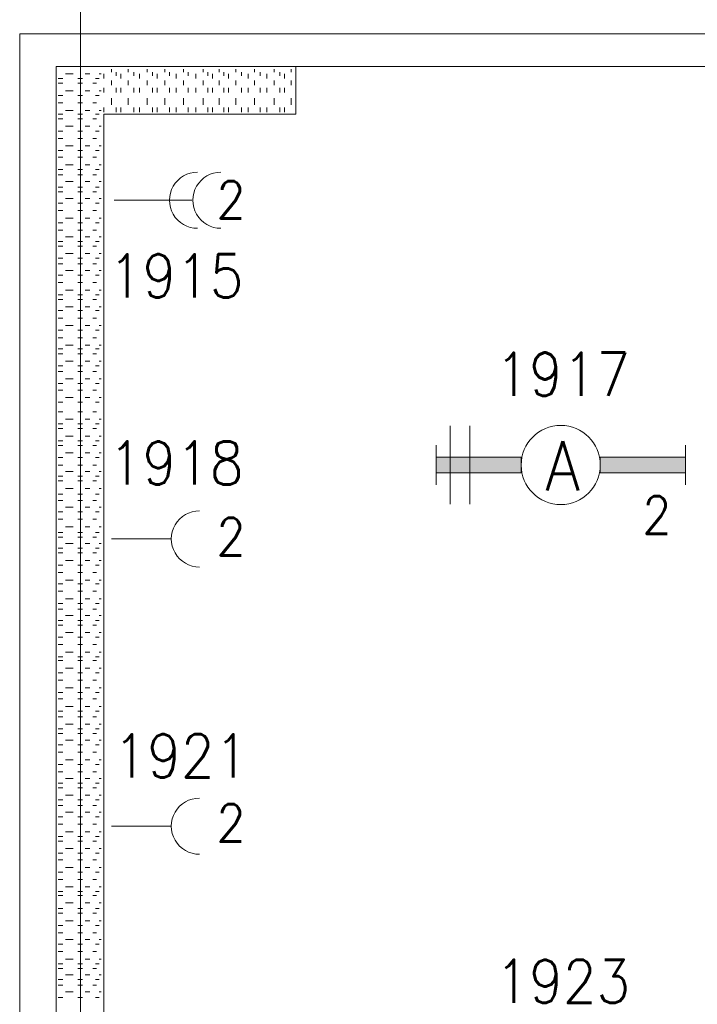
# Model space of a CAD drawing. Header units: metres. Extents: x -119 to 0, y 0 to 84.
# Tile 11 of 53: x -104.81 to -101.99, y 53.06 to 57.16. Entities that reach past the tile are written whole.
import ezdxf
from ezdxf.enums import TextEntityAlignment as Align

# ---------------------------------------------------------------- set-up
doc = ezdxf.new("R2010")
doc.units = ezdxf.units.M
doc.header["$MEASUREMENT"] = 0
doc.layers.add('Level 1', color=1, linetype='Continuous', lineweight=0)
doc.styles.add('Style-STANDARD', font='STANDARD.shx')

# ---------------------------------------------------------------- blocks, each defined once
blk = doc.blocks.new('1260')
at = {"layer": 'Level 1', "color": 1, "linetype": 'Continuous', "lineweight": 0}
for p, q in [((-630.0001, -100), (-630.0001, 100)), ((630.0001, -100), (630.0001, 100))]:
    blk.add_line(p, q, dxfattribs=at)
blk.add_circle((0, 0), 200, dxfattribs=at)
at = {"layer": 'Level 1', "color": 1, "linetype": 'Continuous', "lineweight": 0, "extrusion": (0, 0, -1)}
blk.add_solid([(200, 40), (630.0001, 40), (200, -40), (630.0001, -40)], dxfattribs=at)
at = {"layer": 'Level 1', "color": 1, "linetype": 'Continuous', "lineweight": 0}
blk.add_solid([(200, -40), (630.0001, -40), (200, 40), (630.0001, 40)], dxfattribs=at)
for points in [[(-200, 40), (-630.0001, 40), (-630.0001, -40), (-200, -40)], [(200, -40), (630.0001, -40), (630.0001, 40), (200, 40)]]:
    blk.add_3dface(points, dxfattribs=at)
at = {"layer": 'Level 1', "color": 1, "linetype": 'Continuous', "lineweight": 0, "style": 'Style-STANDARD'}
blk.add_text('A', height=250, dxfattribs=at).set_placement((-77.7681, -128.6793))

msp = doc.modelspace()

# ---------------------------------------------------------------- linework, layer by layer
at = {"layer": 'Level 1', "color": 11, "linetype": 'Continuous', "lineweight": 0}
msp.add_line((-104.555, 62.0781), (-104.555, 35.3542), dxfattribs=at)
at = {"layer": 'Level 1', "color": 1, "linetype": 'Continuous', "lineweight": 0}
for p, q in [((-100.8008, 57.0997), (-104.8084, 57.0997)), ((-104.8084, 57.0997), (-104.8084, 48.1606)), ((-104.6564, 56.9633), (-104.6564, 51.1702)), ((-103.6584, 56.9633), (-104.6564, 56.9633)), ((-104.6486, 56.9633), (-104.6291, 56.9633)), ((-104.5667, 56.9633), (-104.5472, 56.9633)), ((-104.5043, 56.9633), (-104.4888, 56.9633)), ((-104.4264, 56.9399), (-104.4264, 56.9516)), ((-104.3562, 56.9399), (-104.3562, 56.9516)), ((-104.2782, 56.9399), (-104.2782, 56.9516)), ((-104.2042, 56.9399), (-104.2042, 56.9516)), ((-104.1262, 56.9399), (-104.1262, 56.9516)), ((-104.0443, 56.9399), (-104.0443, 56.9516)), ((-103.9781, 56.9399), (-103.9781, 56.9516)), ((-103.9079, 56.9399), (-103.9079, 56.9516)), ((-103.8299, 56.9399), (-103.8299, 56.9516)), ((-103.748, 56.9399), (-103.748, 56.9516)), ((-103.6779, 56.9399), (-103.6779, 56.9516)), ((-103.6584, 56.9633), (-101.8495, 56.9633)), ((-103.6584, 56.9633), (-103.6584, 56.7645)), ((-104.6486, 56.9126), (-104.6291, 56.9126)), ((-104.6174, 56.9321), (-104.5862, 56.9321)), ((-104.5667, 56.9126), (-104.5472, 56.9126)), ((-104.5355, 56.9321), (-104.516, 56.9321)), ((-104.4926, 56.9126), (-104.4771, 56.9126)), ((-104.4771, 56.9321), (-104.4693, 56.9321)), ((-104.4576, 56.9126), (-104.4576, 56.9321)), ((-104.4264, 56.8853), (-104.4264, 56.9048)), ((-104.4069, 56.9243), (-104.4069, 56.9399)), ((-104.3874, 56.9126), (-104.3874, 56.9321)), ((-104.3562, 56.8853), (-104.3562, 56.9048)), ((-104.3328, 56.9243), (-104.3328, 56.9399)), ((-104.3094, 56.9126), (-104.3094, 56.9321)), ((-104.2782, 56.8853), (-104.2782, 56.9048)), ((-104.2548, 56.9243), (-104.2548, 56.9399)), ((-104.2354, 56.9126), (-104.2354, 56.9321)), ((-104.2042, 56.8853), (-104.2042, 56.9048)), ((-104.1847, 56.9243), (-104.1847, 56.9399)), ((-104.1574, 56.9126), (-104.1574, 56.9321)), ((-104.1262, 56.8853), (-104.1262, 56.9048)), ((-104.1067, 56.9243), (-104.1067, 56.9399)), ((-104.0755, 56.9126), (-104.0755, 56.9321)), ((-104.0443, 56.8853), (-104.0443, 56.9048)), ((-104.0248, 56.9243), (-104.0248, 56.9399)), ((-104.0053, 56.9126), (-104.0053, 56.9321)), ((-103.9781, 56.8853), (-103.9781, 56.9048)), ((-103.9586, 56.9243), (-103.9586, 56.9399)), ((-103.9391, 56.9126), (-103.9391, 56.9321)), ((-103.9079, 56.8853), (-103.9079, 56.9048)), ((-103.8845, 56.9243), (-103.8845, 56.9399)), ((-103.8572, 56.9126), (-103.8572, 56.9321)), ((-103.8299, 56.8853), (-103.8299, 56.9048)), ((-103.8065, 56.9243), (-103.8065, 56.9399)), ((-103.7792, 56.9126), (-103.7792, 56.9321)), ((-103.748, 56.8853), (-103.748, 56.9048)), ((-103.7247, 56.9243), (-103.7247, 56.9399)), ((-103.7052, 56.9126), (-103.7052, 56.9321)), ((-103.6779, 56.8853), (-103.6779, 56.9048)), ((-103.6584, 56.9243), (-103.6584, 56.9399)), ((-104.6486, 56.8931), (-104.6291, 56.8931)), ((-104.5667, 56.8931), (-104.5472, 56.8931)), ((-104.5043, 56.8931), (-104.4888, 56.8931)), ((-104.4576, 56.8541), (-104.4576, 56.8736)), ((-104.4069, 56.8541), (-104.4069, 56.8736)), ((-104.3874, 56.8541), (-104.3874, 56.8736)), ((-104.3328, 56.8541), (-104.3328, 56.8736)), ((-104.3094, 56.8541), (-104.3094, 56.8736)), ((-104.2548, 56.8541), (-104.2548, 56.8736)), ((-104.2354, 56.8541), (-104.2354, 56.8736)), ((-104.1847, 56.8541), (-104.1847, 56.8736)), ((-104.1574, 56.8541), (-104.1574, 56.8736)), ((-104.1067, 56.8541), (-104.1067, 56.8736)), ((-104.0755, 56.8541), (-104.0755, 56.8736)), ((-104.0248, 56.8541), (-104.0248, 56.8736)), ((-104.0053, 56.8541), (-104.0053, 56.8736)), ((-103.9586, 56.8541), (-103.9586, 56.8736)), ((-103.9391, 56.8541), (-103.9391, 56.8736)), ((-103.8845, 56.8541), (-103.8845, 56.8736)), ((-103.8572, 56.8541), (-103.8572, 56.8736)), ((-103.8065, 56.8541), (-103.8065, 56.8736)), ((-103.7792, 56.8541), (-103.7792, 56.8736)), ((-103.7247, 56.8541), (-103.7247, 56.8736)), ((-103.7052, 56.8541), (-103.7052, 56.8736)), ((-103.6584, 56.8541), (-103.6584, 56.8736)), ((-104.6486, 56.8424), (-104.6291, 56.8424)), ((-104.6174, 56.8619), (-104.5862, 56.8619)), ((-104.5667, 56.8424), (-104.5472, 56.8424)), ((-104.5355, 56.8619), (-104.516, 56.8619)), ((-104.4926, 56.8424), (-104.4771, 56.8424)), ((-104.4771, 56.8619), (-104.4693, 56.8619)), ((-104.4264, 56.8035), (-104.4264, 56.8307)), ((-104.3562, 56.8035), (-104.3562, 56.8307)), ((-104.2782, 56.8035), (-104.2782, 56.8307)), ((-104.2042, 56.8035), (-104.2042, 56.8307)), ((-104.1262, 56.8035), (-104.1262, 56.8307)), ((-104.0443, 56.8035), (-104.0443, 56.8307)), ((-103.9781, 56.8035), (-103.9781, 56.8307)), ((-103.9079, 56.8035), (-103.9079, 56.8307)), ((-103.8299, 56.8035), (-103.8299, 56.8307)), ((-103.748, 56.8035), (-103.748, 56.8307)), ((-103.6779, 56.8035), (-103.6779, 56.8307)), ((-104.6486, 56.8113), (-104.6291, 56.8113)), ((-104.6174, 56.7801), (-104.5862, 56.7801)), ((-104.5667, 56.8113), (-104.5472, 56.8113)), ((-104.5355, 56.7801), (-104.516, 56.7801)), ((-104.5043, 56.8113), (-104.4888, 56.8113)), ((-104.4771, 56.7801), (-104.4693, 56.7801)), ((-104.4576, 56.7723), (-104.4576, 56.7918)), ((-104.4069, 56.7723), (-104.4069, 56.7918)), ((-104.3874, 56.7723), (-104.3874, 56.7918)), ((-104.3328, 56.7723), (-104.3328, 56.7918)), ((-104.3094, 56.7723), (-104.3094, 56.7918)), ((-104.2548, 56.7723), (-104.2548, 56.7918)), ((-104.2354, 56.7723), (-104.2354, 56.7918)), ((-104.1847, 56.7723), (-104.1847, 56.7918)), ((-104.1574, 56.7723), (-104.1574, 56.7918)), ((-104.1067, 56.7723), (-104.1067, 56.7918)), ((-104.0755, 56.7723), (-104.0755, 56.7918)), ((-104.0248, 56.7723), (-104.0248, 56.7918)), ((-104.0053, 56.7723), (-104.0053, 56.7918)), ((-103.9586, 56.7723), (-103.9586, 56.7918)), ((-103.9391, 56.7723), (-103.9391, 56.7918)), ((-103.8845, 56.7723), (-103.8845, 56.7918)), ((-103.8572, 56.7723), (-103.8572, 56.7918)), ((-103.8065, 56.7723), (-103.8065, 56.7918)), ((-103.7792, 56.7723), (-103.7792, 56.7918)), ((-103.7247, 56.7723), (-103.7247, 56.7918)), ((-103.7052, 56.7723), (-103.7052, 56.7918)), ((-103.6584, 56.7723), (-103.6584, 56.7918)), ((-104.6486, 56.7645), (-104.6291, 56.7645)), ((-104.6486, 56.745), (-104.6291, 56.745)), ((-104.5667, 56.7645), (-104.5472, 56.7645)), ((-104.5667, 56.745), (-104.5472, 56.745)), ((-104.5043, 56.745), (-104.4888, 56.745)), ((-104.4926, 56.7645), (-104.4771, 56.7645)), ((-104.4576, 56.7645), (-104.4576, 51.1702)), ((-104.4576, 56.7645), (-103.6584, 56.7645)), ((-104.6174, 56.7138), (-104.5862, 56.7138)), ((-104.5355, 56.7138), (-104.516, 56.7138)), ((-104.4771, 56.7138), (-104.4693, 56.7138)), ((-104.6486, 56.6943), (-104.6291, 56.6943)), ((-104.6486, 56.6631), (-104.6291, 56.6631)), ((-104.5667, 56.6943), (-104.5472, 56.6943)), ((-104.5667, 56.6631), (-104.5472, 56.6631)), ((-104.5043, 56.6631), (-104.4888, 56.6631)), ((-104.4926, 56.6943), (-104.4771, 56.6943)), ((-104.6174, 56.6319), (-104.5862, 56.6319)), ((-104.5355, 56.6319), (-104.516, 56.6319)), ((-104.4771, 56.6319), (-104.4693, 56.6319)), ((-104.6486, 56.6124), (-104.6291, 56.6124)), ((-104.6486, 56.5852), (-104.6291, 56.5852)), ((-104.5667, 56.6124), (-104.5472, 56.6124)), ((-104.5667, 56.5852), (-104.5472, 56.5852)), ((-104.5043, 56.5852), (-104.4888, 56.5852)), ((-104.4926, 56.6124), (-104.4771, 56.6124)), ((-104.6486, 56.5345), (-104.6291, 56.5345)), ((-104.6174, 56.554), (-104.5862, 56.554)), ((-104.5667, 56.5345), (-104.5472, 56.5345)), ((-104.5355, 56.554), (-104.516, 56.554)), ((-104.4926, 56.5345), (-104.4771, 56.5345)), ((-104.4771, 56.554), (-104.4693, 56.554)), ((-104.6486, 56.5111), (-104.6291, 56.5111)), ((-104.5667, 56.5111), (-104.5472, 56.5111)), ((-104.5043, 56.5111), (-104.4888, 56.5111)), ((-104.6486, 56.4604), (-104.6291, 56.4604)), ((-104.6174, 56.4838), (-104.5862, 56.4838)), ((-104.5667, 56.4604), (-104.5472, 56.4604)), ((-104.5355, 56.4838), (-104.516, 56.4838)), ((-104.4926, 56.4604), (-104.4771, 56.4604)), ((-104.4771, 56.4838), (-104.4693, 56.4838)), ((-104.6486, 56.4409), (-104.6291, 56.4409)), ((-104.6174, 56.4136), (-104.5862, 56.4136)), ((-104.5667, 56.4409), (-104.5472, 56.4409)), ((-104.5355, 56.4136), (-104.516, 56.4136)), ((-104.5043, 56.4409), (-104.4888, 56.4409)), ((-104.4771, 56.4136), (-104.4693, 56.4136)), ((-104.6486, 56.3941), (-104.6291, 56.3941)), ((-104.5667, 56.3941), (-104.5472, 56.3941)), ((-104.4926, 56.3941), (-104.4771, 56.3941)), ((-104.0911, 56.4058), (-104.4147, 56.4058)), ((-104.6486, 56.3629), (-104.6291, 56.3629)), ((-104.6174, 56.3318), (-104.5862, 56.3318)), ((-104.5667, 56.3629), (-104.5472, 56.3629)), ((-104.5355, 56.3318), (-104.516, 56.3318)), ((-104.5043, 56.3629), (-104.4888, 56.3629)), ((-104.4771, 56.3318), (-104.4693, 56.3318)), ((-104.6486, 56.3123), (-104.6291, 56.3123)), ((-104.5667, 56.3123), (-104.5472, 56.3123)), ((-104.4926, 56.3123), (-104.4771, 56.3123)), ((-104.6486, 56.2811), (-104.6291, 56.2811)), ((-104.6174, 56.2538), (-104.5862, 56.2538)), ((-104.5667, 56.2811), (-104.5472, 56.2811)), ((-104.5355, 56.2538), (-104.516, 56.2538)), ((-104.5043, 56.2811), (-104.4888, 56.2811)), ((-104.4771, 56.2538), (-104.4693, 56.2538)), ((-104.6486, 56.2343), (-104.6291, 56.2343)), ((-104.6486, 56.2148), (-104.6291, 56.2148)), ((-104.5667, 56.2343), (-104.5472, 56.2343)), ((-104.5667, 56.2148), (-104.5472, 56.2148)), ((-104.5043, 56.2148), (-104.4888, 56.2148)), ((-104.4926, 56.2343), (-104.4771, 56.2343)), ((-104.6174, 56.1836), (-104.5862, 56.1836)), ((-104.5355, 56.1836), (-104.516, 56.1836)), ((-104.4771, 56.1836), (-104.4693, 56.1836)), ((-104.6486, 56.1641), (-104.6291, 56.1641)), ((-104.6486, 56.1407), (-104.6291, 56.1407)), ((-104.5667, 56.1641), (-104.5472, 56.1641)), ((-104.5667, 56.1407), (-104.5472, 56.1407)), ((-104.5043, 56.1407), (-104.4888, 56.1407)), ((-104.4926, 56.1641), (-104.4771, 56.1641)), ((-104.6486, 56.0939), (-104.6291, 56.0939)), ((-104.6174, 56.1134), (-104.5862, 56.1134)), ((-104.5667, 56.0939), (-104.5472, 56.0939)), ((-104.5355, 56.1134), (-104.516, 56.1134)), ((-104.4926, 56.0939), (-104.4771, 56.0939)), ((-104.4771, 56.1134), (-104.4693, 56.1134)), ((-104.6486, 56.0628), (-104.6291, 56.0628)), ((-104.5667, 56.0628), (-104.5472, 56.0628)), ((-104.5043, 56.0628), (-104.4888, 56.0628)), ((-104.6486, 56.0121), (-104.6291, 56.0121)), ((-104.6174, 56.0316), (-104.5862, 56.0316)), ((-104.5667, 56.0121), (-104.5472, 56.0121)), ((-104.5355, 56.0316), (-104.516, 56.0316)), ((-104.4926, 56.0121), (-104.4771, 56.0121)), ((-104.4771, 56.0316), (-104.4693, 56.0316)), ((-104.6486, 55.9926), (-104.6291, 55.9926)), ((-104.6174, 55.9614), (-104.5862, 55.9614)), ((-104.5667, 55.9926), (-104.5472, 55.9926)), ((-104.5355, 55.9614), (-104.516, 55.9614)), ((-104.5043, 55.9926), (-104.4888, 55.9926)), ((-104.4771, 55.9614), (-104.4693, 55.9614)), ((-104.6486, 55.9458), (-104.6291, 55.9458)), ((-104.5667, 55.9458), (-104.5472, 55.9458)), ((-104.4926, 55.9458), (-104.4771, 55.9458)), ((-104.6486, 55.9146), (-104.6291, 55.9146)), ((-104.6174, 55.8834), (-104.5862, 55.8834)), ((-104.5667, 55.9146), (-104.5472, 55.9146)), ((-104.5355, 55.8834), (-104.516, 55.8834)), ((-104.5043, 55.9146), (-104.4888, 55.9146)), ((-104.4771, 55.8834), (-104.4693, 55.8834)), ((-104.6486, 55.8639), (-104.6291, 55.8639)), ((-104.5667, 55.8639), (-104.5472, 55.8639)), ((-104.4926, 55.8639), (-104.4771, 55.8639)), ((-104.6486, 55.8328), (-104.6291, 55.8328)), ((-104.6174, 55.8016), (-104.5862, 55.8016)), ((-104.5667, 55.8328), (-104.5472, 55.8328)), ((-104.5355, 55.8016), (-104.516, 55.8016)), ((-104.5043, 55.8328), (-104.4888, 55.8328)), ((-104.4771, 55.8016), (-104.4693, 55.8016)), ((-104.6486, 55.786), (-104.6291, 55.786)), ((-104.6486, 55.7665), (-104.6291, 55.7665)), ((-104.5667, 55.786), (-104.5472, 55.786)), ((-104.5667, 55.7665), (-104.5472, 55.7665)), ((-104.5043, 55.7665), (-104.4888, 55.7665)), ((-104.4926, 55.786), (-104.4771, 55.786)), ((-104.6486, 55.7158), (-104.6291, 55.7158)), ((-104.6174, 55.7353), (-104.5862, 55.7353)), ((-104.5667, 55.7158), (-104.5472, 55.7158)), ((-104.5355, 55.7353), (-104.516, 55.7353)), ((-104.4926, 55.7158), (-104.4771, 55.7158)), ((-104.4771, 55.7353), (-104.4693, 55.7353)), ((-104.6486, 55.6924), (-104.6291, 55.6924)), ((-104.5667, 55.6924), (-104.5472, 55.6924)), ((-104.5043, 55.6924), (-104.4888, 55.6924)), ((-104.6486, 55.6417), (-104.6291, 55.6417)), ((-104.6174, 55.6612), (-104.5862, 55.6612)), ((-104.5667, 55.6417), (-104.5472, 55.6417)), ((-104.5355, 55.6612), (-104.516, 55.6612)), ((-104.4926, 55.6417), (-104.4771, 55.6417)), ((-104.4771, 55.6612), (-104.4693, 55.6612)), ((-104.6486, 55.6144), (-104.6291, 55.6144)), ((-104.5667, 55.6144), (-104.5472, 55.6144)), ((-104.5043, 55.6144), (-104.4888, 55.6144)), ((-104.6486, 55.5638), (-104.6291, 55.5638)), ((-104.6174, 55.5833), (-104.5862, 55.5833)), ((-104.5667, 55.5638), (-104.5472, 55.5638)), ((-104.5355, 55.5833), (-104.516, 55.5833)), ((-104.4926, 55.5638), (-104.4771, 55.5638)), ((-104.4771, 55.5833), (-104.4693, 55.5833)), ((-104.6486, 55.5248), (-104.6291, 55.5248)), ((-104.5667, 55.5248), (-104.5472, 55.5248)), ((-104.5043, 55.5248), (-104.4888, 55.5248)), ((-104.6486, 55.4741), (-104.6291, 55.4741)), ((-104.6174, 55.4936), (-104.5862, 55.4936)), ((-104.5667, 55.4741), (-104.5472, 55.4741)), ((-104.5355, 55.4936), (-104.516, 55.4936)), ((-104.4926, 55.4741), (-104.4771, 55.4741)), ((-104.4771, 55.4936), (-104.4693, 55.4936)), ((-104.6486, 55.4546), (-104.6291, 55.4546)), ((-104.5667, 55.4546), (-104.5472, 55.4546)), ((-104.5043, 55.4546), (-104.4888, 55.4546)), ((-103.0151, 55.4663), (-103.0151, 55.1388)), ((-102.9333, 55.4663), (-102.9333, 55.1388)), ((-104.6486, 55.4039), (-104.6291, 55.4039)), ((-104.6174, 55.4234), (-104.5862, 55.4234)), ((-104.5667, 55.4039), (-104.5472, 55.4039)), ((-104.5355, 55.4234), (-104.516, 55.4234)), ((-104.4926, 55.4039), (-104.4771, 55.4039)), ((-104.4771, 55.4234), (-104.4693, 55.4234)), ((-104.6486, 55.3844), (-104.6291, 55.3844)), ((-104.6174, 55.3532), (-104.5862, 55.3532)), ((-104.5667, 55.3844), (-104.5472, 55.3844)), ((-104.5355, 55.3532), (-104.516, 55.3532)), ((-104.5043, 55.3844), (-104.4888, 55.3844)), ((-104.4771, 55.3532), (-104.4693, 55.3532)), ((-104.6486, 55.3338), (-104.6291, 55.3338)), ((-104.5667, 55.3338), (-104.5472, 55.3338)), ((-104.4926, 55.3338), (-104.4771, 55.3338)), ((-104.6486, 55.3026), (-104.6291, 55.3026)), ((-104.6174, 55.2753), (-104.5862, 55.2753)), ((-104.5667, 55.3026), (-104.5472, 55.3026)), ((-104.5355, 55.2753), (-104.516, 55.2753)), ((-104.5043, 55.3026), (-104.4888, 55.3026)), ((-104.4771, 55.2753), (-104.4693, 55.2753)), ((-104.6486, 55.2558), (-104.6291, 55.2558)), ((-104.6486, 55.2363), (-104.6291, 55.2363)), ((-104.5667, 55.2558), (-104.5472, 55.2558)), ((-104.5667, 55.2363), (-104.5472, 55.2363)), ((-104.5043, 55.2363), (-104.4888, 55.2363)), ((-104.4926, 55.2558), (-104.4771, 55.2558)), ((-104.6486, 55.1817), (-104.6291, 55.1817)), ((-104.6174, 55.2051), (-104.5862, 55.2051)), ((-104.5667, 55.1817), (-104.5472, 55.1817)), ((-104.5355, 55.2051), (-104.516, 55.2051)), ((-104.4926, 55.1817), (-104.4771, 55.1817)), ((-104.4771, 55.2051), (-104.4693, 55.2051)), ((-104.6486, 55.1544), (-104.6291, 55.1544)), ((-104.5667, 55.1544), (-104.5472, 55.1544)), ((-104.5043, 55.1544), (-104.4888, 55.1544)), ((-104.6486, 55.1076), (-104.6291, 55.1076)), ((-104.6174, 55.1271), (-104.5862, 55.1271)), ((-104.5667, 55.1076), (-104.5472, 55.1076)), ((-104.5355, 55.1271), (-104.516, 55.1271)), ((-104.4926, 55.1076), (-104.4771, 55.1076)), ((-104.4771, 55.1271), (-104.4693, 55.1271)), ((-104.6486, 55.0765), (-104.6291, 55.0765)), ((-104.5667, 55.0765), (-104.5472, 55.0765)), ((-104.5043, 55.0765), (-104.4888, 55.0765)), ((-104.6486, 55.0219), (-104.6291, 55.0219)), ((-104.6174, 55.0453), (-104.5862, 55.0453)), ((-104.5667, 55.0219), (-104.5472, 55.0219)), ((-104.5355, 55.0453), (-104.516, 55.0453)), ((-104.4926, 55.0219), (-104.4771, 55.0219)), ((-104.4771, 55.0453), (-104.4693, 55.0453)), ((-104.6486, 55.0024), (-104.6291, 55.0024)), ((-104.6174, 54.9751), (-104.5862, 54.9751)), ((-104.5667, 55.0024), (-104.5472, 55.0024)), ((-104.5355, 54.9751), (-104.516, 54.9751)), ((-104.5043, 55.0024), (-104.4888, 55.0024)), ((-104.4771, 54.9751), (-104.4693, 54.9751)), ((-104.4264, 54.9946), (-104.1808, 54.9946)), ((-104.6486, 54.9556), (-104.6291, 54.9556)), ((-104.6486, 54.9361), (-104.6291, 54.9361)), ((-104.5667, 54.9556), (-104.5472, 54.9556)), ((-104.5667, 54.9361), (-104.5472, 54.9361)), ((-104.5043, 54.9361), (-104.4888, 54.9361)), ((-104.4926, 54.9556), (-104.4771, 54.9556)), ((-104.6174, 54.9049), (-104.5862, 54.9049)), ((-104.5355, 54.9049), (-104.516, 54.9049)), ((-104.4771, 54.9049), (-104.4693, 54.9049)), ((-104.6486, 54.8854), (-104.6291, 54.8854)), ((-104.6486, 54.8542), (-104.6291, 54.8542)), ((-104.5667, 54.8854), (-104.5472, 54.8854)), ((-104.5667, 54.8542), (-104.5472, 54.8542)), ((-104.5043, 54.8542), (-104.4888, 54.8542)), ((-104.4926, 54.8854), (-104.4771, 54.8854)), ((-104.6174, 54.8231), (-104.5862, 54.8231)), ((-104.5355, 54.8231), (-104.516, 54.8231)), ((-104.4771, 54.8231), (-104.4693, 54.8231)), ((-104.6486, 54.8075), (-104.6291, 54.8075)), ((-104.6486, 54.7763), (-104.6291, 54.7763)), ((-104.5667, 54.8075), (-104.5472, 54.8075)), ((-104.5667, 54.7763), (-104.5472, 54.7763)), ((-104.5043, 54.7763), (-104.4888, 54.7763)), ((-104.4926, 54.8075), (-104.4771, 54.8075)), ((-104.6174, 54.7451), (-104.5862, 54.7451)), ((-104.5355, 54.7451), (-104.516, 54.7451)), ((-104.4771, 54.7451), (-104.4693, 54.7451)), ((-104.6486, 54.7256), (-104.6291, 54.7256)), ((-104.6486, 54.7022), (-104.6291, 54.7022)), ((-104.5667, 54.7256), (-104.5472, 54.7256)), ((-104.5667, 54.7022), (-104.5472, 54.7022)), ((-104.5043, 54.7022), (-104.4888, 54.7022)), ((-104.4926, 54.7256), (-104.4771, 54.7256)), ((-104.6486, 54.6554), (-104.6291, 54.6554)), ((-104.6174, 54.6749), (-104.5862, 54.6749)), ((-104.5667, 54.6554), (-104.5472, 54.6554)), ((-104.5355, 54.6749), (-104.516, 54.6749)), ((-104.4926, 54.6554), (-104.4771, 54.6554)), ((-104.4771, 54.6749), (-104.4693, 54.6749)), ((-104.6486, 54.6359), (-104.6291, 54.6359)), ((-104.5667, 54.6359), (-104.5472, 54.6359)), ((-104.5043, 54.6359), (-104.4888, 54.6359)), ((-104.6486, 54.5852), (-104.6291, 54.5852)), ((-104.6174, 54.6047), (-104.5862, 54.6047)), ((-104.5667, 54.5852), (-104.5472, 54.5852)), ((-104.5355, 54.6047), (-104.516, 54.6047)), ((-104.4926, 54.5852), (-104.4771, 54.5852)), ((-104.4771, 54.6047), (-104.4693, 54.6047)), ((-104.6486, 54.5541), (-104.6291, 54.5541)), ((-104.5667, 54.5541), (-104.5472, 54.5541)), ((-104.5043, 54.5541), (-104.4888, 54.5541)), ((-104.6486, 54.5034), (-104.6291, 54.5034)), ((-104.6486, 54.4878), (-104.6291, 54.4878)), ((-104.6174, 54.5229), (-104.5862, 54.5229)), ((-104.5667, 54.5034), (-104.5472, 54.5034)), ((-104.5667, 54.4878), (-104.5472, 54.4878)), ((-104.5355, 54.5229), (-104.516, 54.5229)), ((-104.5043, 54.4878), (-104.4888, 54.4878)), ((-104.4926, 54.5034), (-104.4771, 54.5034)), ((-104.4771, 54.5229), (-104.4693, 54.5229)), ((-104.6174, 54.4566), (-104.5862, 54.4566)), ((-104.5355, 54.4566), (-104.516, 54.4566)), ((-104.4771, 54.4566), (-104.4693, 54.4566)), ((-104.6486, 54.4371), (-104.6291, 54.4371)), ((-104.6486, 54.4059), (-104.6291, 54.4059)), ((-104.5667, 54.4371), (-104.5472, 54.4371)), ((-104.5667, 54.4059), (-104.5472, 54.4059)), ((-104.5043, 54.4059), (-104.4888, 54.4059)), ((-104.4926, 54.4371), (-104.4771, 54.4371)), ((-104.6174, 54.3747), (-104.5862, 54.3747)), ((-104.5355, 54.3747), (-104.516, 54.3747)), ((-104.4771, 54.3747), (-104.4693, 54.3747)), ((-104.6486, 54.3552), (-104.6291, 54.3552)), ((-104.6486, 54.328), (-104.6291, 54.328)), ((-104.5667, 54.3552), (-104.5472, 54.3552)), ((-104.5667, 54.328), (-104.5472, 54.328)), ((-104.5043, 54.328), (-104.4888, 54.328)), ((-104.4926, 54.3552), (-104.4771, 54.3552)), ((-104.6486, 54.2773), (-104.6291, 54.2773)), ((-104.6174, 54.2968), (-104.5862, 54.2968)), ((-104.5667, 54.2773), (-104.5472, 54.2773)), ((-104.5355, 54.2968), (-104.516, 54.2968)), ((-104.4926, 54.2773), (-104.4771, 54.2773)), ((-104.4771, 54.2968), (-104.4693, 54.2968)), ((-104.6486, 54.2539), (-104.6291, 54.2539)), ((-104.5667, 54.2539), (-104.5472, 54.2539)), ((-104.5043, 54.2539), (-104.4888, 54.2539)), ((-104.6486, 54.2032), (-104.6291, 54.2032)), ((-104.6174, 54.2227), (-104.5862, 54.2227)), ((-104.5667, 54.2032), (-104.5472, 54.2032)), ((-104.5355, 54.2227), (-104.516, 54.2227)), ((-104.4926, 54.2032), (-104.4771, 54.2032)), ((-104.4771, 54.2227), (-104.4693, 54.2227)), ((-104.6486, 54.1837), (-104.6291, 54.1837)), ((-104.6174, 54.1564), (-104.5862, 54.1564)), ((-104.5667, 54.1837), (-104.5472, 54.1837)), ((-104.5355, 54.1564), (-104.516, 54.1564)), ((-104.5043, 54.1837), (-104.4888, 54.1837)), ((-104.4771, 54.1564), (-104.4693, 54.1564)), ((-104.6486, 54.1369), (-104.6291, 54.1369)), ((-104.5667, 54.1369), (-104.5472, 54.1369)), ((-104.4926, 54.1369), (-104.4771, 54.1369)), ((-104.6486, 54.1057), (-104.6291, 54.1057)), ((-104.6174, 54.0746), (-104.5862, 54.0746)), ((-104.5667, 54.1057), (-104.5472, 54.1057)), ((-104.5355, 54.0746), (-104.516, 54.0746)), ((-104.5043, 54.1057), (-104.4888, 54.1057)), ((-104.4771, 54.0746), (-104.4693, 54.0746)), ((-104.6486, 54.0551), (-104.6291, 54.0551)), ((-104.5667, 54.0551), (-104.5472, 54.0551)), ((-104.4926, 54.0551), (-104.4771, 54.0551)), ((-104.6486, 54.0239), (-104.6291, 54.0239)), ((-104.6174, 53.9966), (-104.5862, 53.9966)), ((-104.5667, 54.0239), (-104.5472, 54.0239)), ((-104.5355, 53.9966), (-104.516, 53.9966)), ((-104.5043, 54.0239), (-104.4888, 54.0239)), ((-104.4771, 53.9966), (-104.4693, 53.9966)), ((-104.6486, 53.9771), (-104.6291, 53.9771)), ((-104.6486, 53.9576), (-104.6291, 53.9576)), ((-104.5667, 53.9771), (-104.5472, 53.9771)), ((-104.5667, 53.9576), (-104.5472, 53.9576)), ((-104.5043, 53.9576), (-104.4888, 53.9576)), ((-104.4926, 53.9771), (-104.4771, 53.9771)), ((-104.6174, 53.9264), (-104.5862, 53.9264)), ((-104.5355, 53.9264), (-104.516, 53.9264)), ((-104.4771, 53.9264), (-104.4693, 53.9264)), ((-104.6486, 53.9069), (-104.6291, 53.9069)), ((-104.6486, 53.8835), (-104.6291, 53.8835)), ((-104.5667, 53.9069), (-104.5472, 53.9069)), ((-104.5667, 53.8835), (-104.5472, 53.8835)), ((-104.5043, 53.8835), (-104.4888, 53.8835)), ((-104.4926, 53.9069), (-104.4771, 53.9069)), ((-104.6486, 53.8368), (-104.6291, 53.8368)), ((-104.6174, 53.8562), (-104.5862, 53.8562)), ((-104.5667, 53.8368), (-104.5472, 53.8368)), ((-104.5355, 53.8562), (-104.516, 53.8562)), ((-104.4926, 53.8368), (-104.4771, 53.8368)), ((-104.4771, 53.8562), (-104.4693, 53.8562)), ((-104.6486, 53.8056), (-104.6291, 53.8056)), ((-104.5667, 53.8056), (-104.5472, 53.8056)), ((-104.5043, 53.8056), (-104.4888, 53.8056)), ((-104.4264, 53.7978), (-104.1808, 53.7978)), ((-104.6486, 53.7549), (-104.6291, 53.7549)), ((-104.6174, 53.7744), (-104.5862, 53.7744)), ((-104.5667, 53.7549), (-104.5472, 53.7549)), ((-104.5355, 53.7744), (-104.516, 53.7744)), ((-104.4926, 53.7549), (-104.4771, 53.7549)), ((-104.4771, 53.7744), (-104.4693, 53.7744)), ((-104.6486, 53.7354), (-104.6291, 53.7354)), ((-104.6174, 53.7042), (-104.5862, 53.7042)), ((-104.5667, 53.7354), (-104.5472, 53.7354)), ((-104.5355, 53.7042), (-104.516, 53.7042)), ((-104.5043, 53.7354), (-104.4888, 53.7354)), ((-104.4771, 53.7042), (-104.4693, 53.7042)), ((-104.6486, 53.6847), (-104.6291, 53.6847)), ((-104.5667, 53.6847), (-104.5472, 53.6847)), ((-104.4926, 53.6847), (-104.4771, 53.6847)), ((-104.6486, 53.6574), (-104.6291, 53.6574)), ((-104.6174, 53.6262), (-104.5862, 53.6262)), ((-104.5667, 53.6574), (-104.5472, 53.6574)), ((-104.5355, 53.6262), (-104.516, 53.6262)), ((-104.5043, 53.6574), (-104.4888, 53.6574)), ((-104.4771, 53.6262), (-104.4693, 53.6262)), ((-104.6486, 53.6067), (-104.6291, 53.6067)), ((-104.5667, 53.6067), (-104.5472, 53.6067)), ((-104.4926, 53.6067), (-104.4771, 53.6067)), ((-104.6486, 53.5756), (-104.6291, 53.5756)), ((-104.6174, 53.5444), (-104.5862, 53.5444)), ((-104.5667, 53.5756), (-104.5472, 53.5756)), ((-104.5355, 53.5444), (-104.516, 53.5444)), ((-104.5043, 53.5756), (-104.4888, 53.5756)), ((-104.4771, 53.5444), (-104.4693, 53.5444)), ((-104.6486, 53.5249), (-104.6291, 53.5249)), ((-104.6486, 53.5093), (-104.6291, 53.5093)), ((-104.5667, 53.5249), (-104.5472, 53.5249)), ((-104.5667, 53.5093), (-104.5472, 53.5093)), ((-104.5043, 53.5093), (-104.4888, 53.5093)), ((-104.4926, 53.5249), (-104.4771, 53.5249)), ((-104.6174, 53.4781), (-104.5862, 53.4781)), ((-104.5355, 53.4781), (-104.516, 53.4781)), ((-104.4771, 53.4781), (-104.4693, 53.4781)), ((-104.6486, 53.4547), (-104.6291, 53.4547)), ((-104.6486, 53.4352), (-104.6291, 53.4352)), ((-104.5667, 53.4547), (-104.5472, 53.4547)), ((-104.5667, 53.4352), (-104.5472, 53.4352)), ((-104.5043, 53.4352), (-104.4888, 53.4352)), ((-104.4926, 53.4547), (-104.4771, 53.4547)), ((-104.6486, 53.3845), (-104.6291, 53.3845)), ((-104.6174, 53.404), (-104.5862, 53.404)), ((-104.5667, 53.3845), (-104.5472, 53.3845)), ((-104.5355, 53.404), (-104.516, 53.404)), ((-104.4926, 53.3845), (-104.4771, 53.3845)), ((-104.4771, 53.404), (-104.4693, 53.404)), ((-104.6486, 53.3533), (-104.6291, 53.3533)), ((-104.5667, 53.3533), (-104.5472, 53.3533)), ((-104.5043, 53.3533), (-104.4888, 53.3533)), ((-104.6486, 53.3066), (-104.6291, 53.3066)), ((-104.6174, 53.326), (-104.5862, 53.326)), ((-104.5667, 53.3066), (-104.5472, 53.3066)), ((-104.5355, 53.326), (-104.516, 53.326)), ((-104.4926, 53.3066), (-104.4771, 53.3066)), ((-104.4771, 53.326), (-104.4693, 53.326)), ((-104.6486, 53.2754), (-104.6291, 53.2754)), ((-104.5667, 53.2754), (-104.5472, 53.2754)), ((-104.5043, 53.2754), (-104.4888, 53.2754)), ((-104.6486, 53.2247), (-104.6291, 53.2247)), ((-104.6174, 53.2442), (-104.5862, 53.2442)), ((-104.5667, 53.2247), (-104.5472, 53.2247)), ((-104.5355, 53.2442), (-104.516, 53.2442)), ((-104.4926, 53.2247), (-104.4771, 53.2247)), ((-104.4771, 53.2442), (-104.4693, 53.2442)), ((-104.6486, 53.2052), (-104.6291, 53.2052)), ((-104.6174, 53.1779), (-104.5862, 53.1779)), ((-104.5667, 53.2052), (-104.5472, 53.2052)), ((-104.5355, 53.1779), (-104.516, 53.1779)), ((-104.5043, 53.2052), (-104.4888, 53.2052)), ((-104.4771, 53.1779), (-104.4693, 53.1779)), ((-104.6486, 53.1584), (-104.6291, 53.1584)), ((-104.6486, 53.135), (-104.6291, 53.135)), ((-104.5667, 53.1584), (-104.5472, 53.1584)), ((-104.5667, 53.135), (-104.5472, 53.135)), ((-104.5043, 53.135), (-104.4888, 53.135)), ((-104.4926, 53.1584), (-104.4771, 53.1584)), ((-104.6174, 53.1077), (-104.5862, 53.1077)), ((-104.5355, 53.1077), (-104.516, 53.1077)), ((-104.4771, 53.1077), (-104.4693, 53.1077)), ((-104.6486, 53.0843), (-104.6291, 53.0843)), ((-104.5667, 53.0843), (-104.5472, 53.0843)), ((-104.4926, 53.0843), (-104.4771, 53.0843))]:
    msp.add_line(p, q, dxfattribs=at)
for centre, end in [((-104.0677, 56.4058), 270.0002), ((-103.9703, 56.4058), 270.0002), ((-104.0599, 54.9945), 270.0001), ((-104.0599, 53.7977), 270.0001)]:
    msp.add_arc(centre, 0.117, 90, end, dxfattribs=at)

# ---------------------------------------------------------------- block references
at = {"layer": 'Level 1', "color": 1, "linetype": 'Continuous', "lineweight": 0, "xscale": 0.000824, "yscale": 0.000824}
msp.add_blockref('1260', (-102.5551, 55.3026), dxfattribs=at)

# ---------------------------------------------------------------- texts
at = {"layer": 'Level 1', "color": 1, "linetype": 'Continuous', "lineweight": 0, "style": 'Style-STANDARD'}
for s, height, p in [('2', 0.1559, (-103.9283, 56.33)), ('1915', 0.1799, (-104.157, 56.001)), ('1917', 0.1799, (-102.547, 55.591)), ('1918', 0.1799, (-104.157, 55.221)), ('2', 0.1559, (-102.1551, 55.0165)), ('2', 0.1559, (-103.9283, 54.9259)), ('1921', 0.1799, (-104.1371, 54.001)), ('2', 0.1559, (-103.9283, 53.7337)), ('1923', 0.1799, (-102.5464, 53.061))]:
    msp.add_text(s, height=height, dxfattribs=at).set_placement(p, align=Align.CENTER)

doc.saveas('drawing.dxf')
